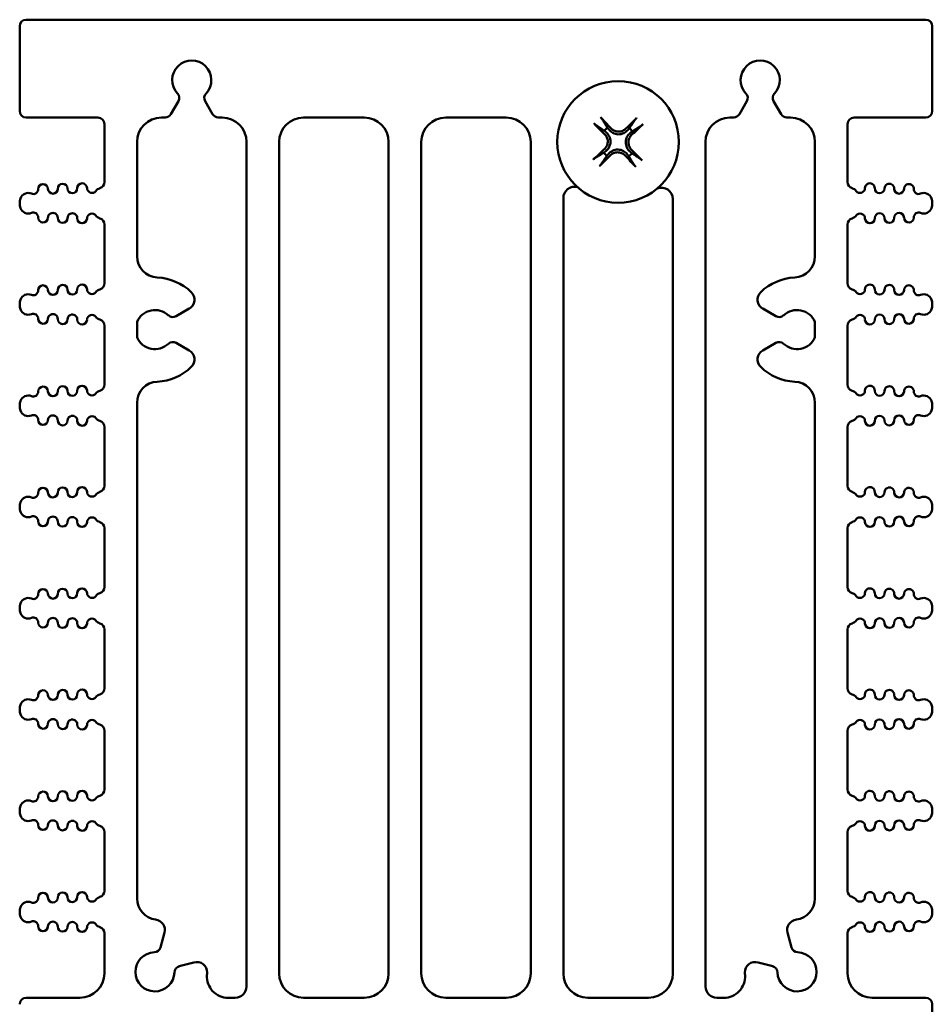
# Model space of a CAD drawing. Header units: inches. Extents: x 1.3 to 23.8, y 0.4 to 18.6.
# Tile 13 of 14: x 9.2 to 12, y 15.6 to 18.6. Entities that reach past the tile are written whole.
import ezdxf

# ---------------------------------------------------------------- set-up
doc = ezdxf.new("R2010")
doc.units = ezdxf.units.IN
doc.header["$LTSCALE"] = 0.8
doc.header["$MEASUREMENT"] = 0
doc.layers.add('Visible (ANSI)', color=7, linetype='Continuous', lineweight=50)

msp = doc.modelspace()

# ---------------------------------------------------------------- linework, layer by layer
at = {"layer": 'Visible (ANSI)'}
for p, q in [((11.9374, 18.615), (9.1774, 18.615)), ((9.1574, 18.335), (9.1574, 18.595)), ((11.9574, 18.335), (11.9574, 18.595)), ((9.6214, 18.325), (9.6445, 18.3651)), ((9.7263, 18.3651), (9.7494, 18.325)), ((11.3654, 18.325), (11.3885, 18.3651)), ((11.4703, 18.3651), (11.4934, 18.325)), ((9.1774, 18.315), (9.3974, 18.315)), ((9.5924, 18.315), (9.6041, 18.315)), ((9.7667, 18.315), (9.7784, 18.315)), ((10.0284, 18.315), (10.2144, 18.315)), ((10.4644, 18.315), (10.6504, 18.315)), ((11.3364, 18.315), (11.3481, 18.315)), ((11.5107, 18.315), (11.5224, 18.315)), ((11.7174, 18.315), (11.9374, 18.315)), ((9.4174, 18.295), (9.4174, 18.1173)), ((11.6974, 18.1173), (11.6974, 18.295)), ((9.5174, 17.8894), (9.5174, 18.24)), ((9.8534, 18.24), (9.8534, 15.65)), ((9.9534, 15.69), (9.9534, 18.24)), ((10.2894, 18.24), (10.2894, 15.69)), ((10.3894, 15.69), (10.3894, 18.24)), ((10.7254, 18.24), (10.7254, 15.69)), ((11.2614, 15.65), (11.2614, 18.24)), ((11.5974, 18.24), (11.5974, 17.8894)), ((10.8254, 15.69), (10.8254, 18.0678)), ((11.1614, 18.0648), (11.1614, 15.69)), ((9.1574, 18.0512), (9.1574, 18.0528)), ((11.9574, 18.0512), (11.9574, 18.0528)), ((9.4174, 17.9866), (9.4174, 17.8068)), ((11.6974, 17.8068), (11.6974, 17.9866)), ((9.1574, 17.7406), (9.1574, 17.7422)), ((9.6373, 17.7055), (9.6776, 17.7287)), ((11.4372, 17.7287), (11.4775, 17.7055)), ((11.9574, 17.7406), (11.9574, 17.7422)), ((9.4174, 17.6761), (9.4174, 17.4962)), ((9.5174, 17.6406), (9.5174, 17.6886)), ((11.5974, 17.6886), (11.5974, 17.6406)), ((11.6974, 17.4962), (11.6974, 17.6761)), ((9.6776, 17.6005), (9.6373, 17.6237)), ((11.4775, 17.6237), (11.4372, 17.6005)), ((9.1574, 17.4301), (9.1574, 17.4317)), ((9.5174, 15.9194), (9.5174, 17.4398)), ((11.5974, 17.4398), (11.5974, 15.9194)), ((11.9574, 17.4301), (11.9574, 17.4317)), ((9.4174, 17.3655), (9.4174, 17.1857)), ((11.6974, 17.1857), (11.6974, 17.3655)), ((9.1574, 17.1195), (9.1574, 17.1211)), ((11.9574, 17.1195), (11.9574, 17.1211)), ((9.4174, 17.055), (9.4174, 16.8751)), ((11.6974, 16.8751), (11.6974, 17.055)), ((9.1574, 16.8089), (9.1574, 16.8106)), ((11.9574, 16.8089), (11.9574, 16.8106)), ((9.4174, 16.7444), (9.4174, 16.5645)), ((11.6974, 16.5645), (11.6974, 16.7444)), ((9.1574, 16.4984), (9.1574, 16.5)), ((11.9574, 16.4984), (11.9574, 16.5)), ((9.4174, 16.4339), (9.4174, 16.254)), ((11.6974, 16.254), (11.6974, 16.4339)), ((9.1574, 16.1878), (9.1574, 16.1895)), ((11.9574, 16.1878), (11.9574, 16.1895)), ((9.4174, 16.1233), (9.4174, 15.9434)), ((11.6974, 15.9434), (11.6974, 16.1233)), ((9.1574, 15.8773), (9.1574, 15.8789)), ((11.9574, 15.8773), (11.9574, 15.8789)), ((9.4174, 15.8127), (9.4174, 15.69)), ((9.5894, 15.7694), (9.6016, 15.8148)), ((11.5132, 15.8148), (11.5254, 15.7694)), ((11.6974, 15.69), (11.6974, 15.8127)), ((9.6921, 15.7236), (9.6472, 15.7116)), ((11.4676, 15.7116), (11.4227, 15.7236)), ((9.3424, 15.615), (9.1774, 15.615)), ((9.8184, 15.615), (9.7969, 15.615)), ((10.2144, 15.615), (10.0284, 15.615)), ((10.6504, 15.615), (10.4644, 15.615)), ((11.0864, 15.615), (10.9004, 15.615)), ((11.3179, 15.615), (11.2964, 15.615)), ((11.9374, 15.615), (11.7724, 15.615)), ((11.9574, 15.335), (11.9574, 15.595))]:
    msp.add_line(p, q, dxfattribs=at)
msp.add_circle((10.9934, 18.24), 0.1865, dxfattribs=at)
for centre, radius, start, end in [((9.1774, 18.595), 0.02, 90, 180), ((11.9374, 18.595), 0.02, 0, 90), ((9.6854, 18.43), 0.06, 316.6545, 223.3455), ((11.4294, 18.43), 0.06, 316.6545, 223.3455), ((9.6272, 18.3751), 0.02, 330, 43.3455), ((9.7436, 18.3751), 0.02, 136.6545, 210), ((11.3712, 18.3751), 0.02, 330, 43.3455), ((11.4876, 18.3751), 0.02, 136.6545, 210), ((9.1774, 18.335), 0.02, 180, 270), ((11.9374, 18.335), 0.02, 270, 0), ((9.3974, 18.295), 0.02, 0, 90), ((9.5924, 18.24), 0.075, 90, 180), ((9.6041, 18.335), 0.02, 270, 330), ((9.7667, 18.335), 0.02, 210, 270), ((9.7784, 18.24), 0.075, 0, 90), ((10.0284, 18.24), 0.075, 90, 180), ((10.2144, 18.24), 0.075, 0, 90), ((10.4644, 18.24), 0.075, 90, 180), ((10.6504, 18.24), 0.075, 0, 90), ((11.3364, 18.24), 0.075, 90, 180), ((11.3481, 18.335), 0.02, 270, 330), ((11.5107, 18.335), 0.02, 210, 270), ((11.5224, 18.24), 0.075, 0, 90), ((11.7174, 18.295), 0.02, 90, 180), ((10.9934, 18.24), 0.0546, 126.9602, 140.7468), ((10.9934, 18.24), 0.0546, 36.9602, 50.7468), ((10.9934, 18.24), 0.0546, 216.9602, 230.7468), ((10.9934, 18.24), 0.0546, 306.9602, 320.7468), ((9.1991, 18.0953), 0.015, 246.8521, 1.1017), ((9.2291, 18.0959), 0.015, 1.1017, 181.1017), ((9.2591, 18.0964), 0.015, 181.1017, 1.1017), ((9.2891, 18.097), 0.015, 1.1017, 181.1017), ((9.3191, 18.0976), 0.015, 181.1017, 1.1017), ((9.3491, 18.0982), 0.015, 1.1017, 181.1017), ((9.3791, 18.0987), 0.015, 181.1017, 322.4195), ((9.4108, 18.0743), 0.025, 107.2568, 142.4195), ((9.3974, 18.1173), 0.02, 287.2568, 0), ((10.8604, 18.0678), 0.035, 77.3107, 180), ((11.1264, 18.0648), 0.035, 0, 111.7357), ((11.7174, 18.1173), 0.02, 180, 252.7432), ((11.7041, 18.0743), 0.025, 37.5805, 72.7432), ((11.7358, 18.0987), 0.015, 217.5805, 358.8983), ((11.7657, 18.0982), 0.015, 358.8983, 178.8983), ((11.7957, 18.0976), 0.015, 178.8983, 358.8983), ((11.8257, 18.097), 0.015, 358.8983, 178.8983), ((11.8557, 18.0964), 0.015, 178.8983, 358.8983), ((11.8857, 18.0959), 0.015, 358.8983, 178.8983), ((11.9157, 18.0953), 0.015, 178.8983, 293.1479), ((9.1999, 18.0528), 0.0425, 160.9481, 180), ((9.1834, 18.0585), 0.025, 66.8521, 160.9481), ((11.9314, 18.0585), 0.025, 19.0519, 113.1479), ((11.9149, 18.0528), 0.0425, 0, 19.0519), ((9.1999, 18.0512), 0.0425, 180, 199.0519), ((9.1834, 18.0455), 0.025, 199.0519, 293.1479), ((11.9314, 18.0455), 0.025, 246.8521, 340.9481), ((11.9149, 18.0512), 0.0425, 340.9481, 0), ((9.1991, 18.0087), 0.015, 358.8983, 113.1479), ((9.2291, 18.0081), 0.015, 178.8983, 358.8983), ((9.2591, 18.0075), 0.015, 358.8983, 178.8983), ((9.2891, 18.0069), 0.015, 178.8983, 358.8983), ((9.3191, 18.0064), 0.015, 358.8983, 178.8983), ((9.3491, 18.0058), 0.015, 178.8983, 358.8983), ((9.3791, 18.0052), 0.015, 37.5805, 178.8983), ((9.4108, 18.0296), 0.025, 217.5805, 252.7432), ((9.3974, 17.9866), 0.02, 0, 72.7432), ((11.7174, 17.9866), 0.02, 107.2568, 180), ((11.7041, 18.0296), 0.025, 287.2568, 322.4195), ((11.7358, 18.0052), 0.015, 1.1017, 142.4195), ((11.7657, 18.0058), 0.015, 181.1017, 1.1017), ((11.7957, 18.0064), 0.015, 1.1017, 181.1017), ((11.8257, 18.0069), 0.015, 181.1017, 1.1017), ((11.8557, 18.0075), 0.015, 1.1017, 181.1017), ((11.8857, 18.0081), 0.015, 181.1017, 1.1017), ((11.9157, 18.0087), 0.015, 66.8521, 181.1017), ((9.5824, 17.8894), 0.065, 180, 267.4527), ((11.5324, 17.8894), 0.065, 272.5473, 0), ((9.5724, 17.6646), 0.16, 45.8354, 87.4527), ((11.5424, 17.6646), 0.16, 92.5473, 134.1646), ((9.2291, 17.7853), 0.015, 1.1017, 181.1017), ((9.2891, 17.7865), 0.015, 1.1017, 181.1017), ((9.3491, 17.7876), 0.015, 1.1017, 181.1017), ((9.3791, 17.7882), 0.015, 181.1017, 322.4195), ((9.3974, 17.8068), 0.02, 287.2568, 0), ((11.7174, 17.8068), 0.02, 180, 252.7432), ((11.7358, 17.7882), 0.015, 217.5805, 358.8983), ((11.7657, 17.7876), 0.015, 358.8983, 178.8983), ((11.8257, 17.7865), 0.015, 358.8983, 178.8983), ((11.8857, 17.7853), 0.015, 358.8983, 178.8983), ((9.1834, 17.7479), 0.025, 66.8521, 160.9481), ((9.1991, 17.7847), 0.015, 246.8521, 1.1017), ((9.2591, 17.7859), 0.015, 181.1017, 1.1017), ((9.3191, 17.787), 0.015, 181.1017, 1.1017), ((9.4108, 17.7638), 0.025, 107.2568, 142.4195), ((9.6616, 17.7564), 0.032, 300, 45.8354), ((11.4532, 17.7564), 0.032, 134.1646, 240), ((11.7041, 17.7638), 0.025, 37.5805, 72.7432), ((11.7957, 17.787), 0.015, 178.8983, 358.8983), ((11.8557, 17.7859), 0.015, 178.8983, 358.8983), ((11.9157, 17.7847), 0.015, 178.8983, 293.1479), ((11.9314, 17.7479), 0.025, 19.0519, 113.1479), ((9.1999, 17.7422), 0.0425, 160.9481, 180), ((9.1999, 17.7406), 0.0425, 180, 199.0519), ((11.9149, 17.7422), 0.0425, 0, 19.0519), ((11.9149, 17.7406), 0.0425, 340.9481, 0), ((9.1834, 17.7349), 0.025, 199.0519, 293.1479), ((9.1991, 17.6981), 0.015, 358.8983, 113.1479), ((9.2291, 17.6975), 0.015, 178.8983, 358.8983), ((9.2591, 17.697), 0.015, 358.8983, 178.8983), ((9.3191, 17.6958), 0.015, 358.8983, 178.8983), ((9.3791, 17.6947), 0.015, 37.5805, 178.8983), ((9.4108, 17.7191), 0.025, 217.5805, 252.7432), ((9.5724, 17.6646), 0.06, 46.6545, 156.4435), ((9.6273, 17.7228), 0.02, 226.6545, 300), ((11.4875, 17.7228), 0.02, 240, 313.3455), ((11.5424, 17.6646), 0.06, 23.5565, 133.3455), ((11.7041, 17.7191), 0.025, 287.2568, 322.4195), ((11.7358, 17.6947), 0.015, 1.1017, 142.4195), ((11.7957, 17.6958), 0.015, 1.1017, 181.1017), ((11.8557, 17.697), 0.015, 1.1017, 181.1017), ((11.8857, 17.6975), 0.015, 181.1017, 1.1017), ((11.9157, 17.6981), 0.015, 66.8521, 181.1017), ((11.9314, 17.7349), 0.025, 246.8521, 340.9481), ((9.2891, 17.6964), 0.015, 178.8983, 358.8983), ((9.3491, 17.6952), 0.015, 178.8983, 358.8983), ((9.3974, 17.6761), 0.02, 0, 72.7432), ((11.7174, 17.6761), 0.02, 107.2568, 180), ((11.7657, 17.6952), 0.015, 181.1017, 1.1017), ((11.8257, 17.6964), 0.015, 181.1017, 1.1017), ((9.5724, 17.6646), 0.06, 203.5565, 313.3455), ((11.5424, 17.6646), 0.06, 226.6545, 336.4435), ((9.6273, 17.6064), 0.02, 60, 133.3455), ((11.4875, 17.6064), 0.02, 46.6545, 120), ((9.6616, 17.5728), 0.032, 314.1646, 60), ((11.4532, 17.5728), 0.032, 120, 225.8354), ((9.5724, 17.6646), 0.16, 272.5473, 314.1646), ((11.5424, 17.6646), 0.16, 225.8354, 267.4527), ((9.2291, 17.4747), 0.015, 1.1017, 181.1017), ((9.2891, 17.4759), 0.015, 1.1017, 181.1017), ((9.3491, 17.4771), 0.015, 1.1017, 181.1017), ((9.3974, 17.4962), 0.02, 287.2568, 0), ((9.5824, 17.4398), 0.065, 92.5473, 180), ((11.5324, 17.4398), 0.065, 0, 87.4527), ((11.7174, 17.4962), 0.02, 180, 252.7432), ((11.7657, 17.4771), 0.015, 358.8983, 178.8983), ((11.8257, 17.4759), 0.015, 358.8983, 178.8983), ((11.8857, 17.4747), 0.015, 358.8983, 178.8983), ((9.1834, 17.4374), 0.025, 66.8521, 160.9481), ((9.1991, 17.4742), 0.015, 246.8521, 1.1017), ((9.2591, 17.4753), 0.015, 181.1017, 1.1017), ((9.3191, 17.4765), 0.015, 181.1017, 1.1017), ((9.3791, 17.4776), 0.015, 181.1017, 322.4195), ((9.4108, 17.4532), 0.025, 107.2568, 142.4195), ((11.7041, 17.4532), 0.025, 37.5805, 72.7432), ((11.7358, 17.4776), 0.015, 217.5805, 358.8983), ((11.7957, 17.4765), 0.015, 178.8983, 358.8983), ((11.8557, 17.4753), 0.015, 178.8983, 358.8983), ((11.9157, 17.4742), 0.015, 178.8983, 293.1479), ((11.9314, 17.4374), 0.025, 19.0519, 113.1479), ((9.1999, 17.4317), 0.0425, 160.9481, 180), ((9.1999, 17.4301), 0.0425, 180, 199.0519), ((11.9149, 17.4317), 0.0425, 0, 19.0519), ((11.9149, 17.4301), 0.0425, 340.9481, 0), ((9.1834, 17.4243), 0.025, 199.0519, 293.1479), ((9.1991, 17.3876), 0.015, 358.8983, 113.1479), ((9.2591, 17.3864), 0.015, 358.8983, 178.8983), ((9.3191, 17.3853), 0.015, 358.8983, 178.8983), ((9.3791, 17.3841), 0.015, 37.5805, 178.8983), ((11.7358, 17.3841), 0.015, 1.1017, 142.4195), ((11.7957, 17.3853), 0.015, 1.1017, 181.1017), ((11.8557, 17.3864), 0.015, 1.1017, 181.1017), ((11.9157, 17.3876), 0.015, 66.8521, 181.1017), ((11.9314, 17.4243), 0.025, 246.8521, 340.9481), ((9.2291, 17.387), 0.015, 178.8983, 358.8983), ((9.2891, 17.3858), 0.015, 178.8983, 358.8983), ((9.3491, 17.3847), 0.015, 178.8983, 358.8983), ((9.4108, 17.4085), 0.025, 217.5805, 252.7432), ((9.3974, 17.3655), 0.02, 0, 72.7432), ((11.7174, 17.3655), 0.02, 107.2568, 180), ((11.7041, 17.4085), 0.025, 287.2568, 322.4195), ((11.7657, 17.3847), 0.015, 181.1017, 1.1017), ((11.8257, 17.3858), 0.015, 181.1017, 1.1017), ((11.8857, 17.387), 0.015, 181.1017, 1.1017), ((9.3974, 17.1857), 0.02, 287.2568, 0), ((11.7174, 17.1857), 0.02, 180, 252.7432), ((9.1991, 17.1636), 0.015, 246.8521, 1.1017), ((9.2291, 17.1642), 0.015, 1.1017, 181.1017), ((9.2591, 17.1648), 0.015, 181.1017, 1.1017), ((9.2891, 17.1653), 0.015, 1.1017, 181.1017), ((9.3191, 17.1659), 0.015, 181.1017, 1.1017), ((9.3491, 17.1665), 0.015, 1.1017, 181.1017), ((9.3791, 17.1671), 0.015, 181.1017, 322.4195), ((9.4108, 17.1427), 0.025, 107.2568, 142.4195), ((11.7041, 17.1427), 0.025, 37.5805, 72.7432), ((11.7358, 17.1671), 0.015, 217.5805, 358.8983), ((11.7657, 17.1665), 0.015, 358.8983, 178.8983), ((11.7957, 17.1659), 0.015, 178.8983, 358.8983), ((11.8257, 17.1653), 0.015, 358.8983, 178.8983), ((11.8557, 17.1648), 0.015, 178.8983, 358.8983), ((11.8857, 17.1642), 0.015, 358.8983, 178.8983), ((11.9157, 17.1636), 0.015, 178.8983, 293.1479), ((9.1999, 17.1211), 0.0425, 160.9481, 180), ((9.1834, 17.1268), 0.025, 66.8521, 160.9481), ((11.9314, 17.1268), 0.025, 19.0519, 113.1479), ((11.9149, 17.1211), 0.0425, 0, 19.0519), ((9.1999, 17.1195), 0.0425, 180, 199.0519), ((9.1834, 17.1138), 0.025, 199.0519, 293.1479), ((11.9314, 17.1138), 0.025, 246.8521, 340.9481), ((11.9149, 17.1195), 0.0425, 340.9481, 0), ((9.1991, 17.077), 0.015, 358.8983, 113.1479), ((9.2291, 17.0764), 0.015, 178.8983, 358.8983), ((9.2591, 17.0759), 0.015, 358.8983, 178.8983), ((9.2891, 17.0753), 0.015, 178.8983, 358.8983), ((9.3191, 17.0747), 0.015, 358.8983, 178.8983), ((9.3491, 17.0741), 0.015, 178.8983, 358.8983), ((9.3791, 17.0735), 0.015, 37.5805, 178.8983), ((9.4108, 17.0979), 0.025, 217.5805, 252.7432), ((9.3974, 17.055), 0.02, 0, 72.7432), ((11.7174, 17.055), 0.02, 107.2568, 180), ((11.7041, 17.0979), 0.025, 287.2568, 322.4195), ((11.7358, 17.0735), 0.015, 1.1017, 142.4195), ((11.7657, 17.0741), 0.015, 181.1017, 1.1017), ((11.7957, 17.0747), 0.015, 1.1017, 181.1017), ((11.8257, 17.0753), 0.015, 181.1017, 1.1017), ((11.8557, 17.0759), 0.015, 1.1017, 181.1017), ((11.8857, 17.0764), 0.015, 181.1017, 1.1017), ((11.9157, 17.077), 0.015, 66.8521, 181.1017), ((9.1991, 16.8531), 0.015, 246.8521, 1.1017), ((9.2291, 16.8536), 0.015, 1.1017, 181.1017), ((9.2591, 16.8542), 0.015, 181.1017, 1.1017), ((9.2891, 16.8548), 0.015, 1.1017, 181.1017), ((9.3191, 16.8554), 0.015, 181.1017, 1.1017), ((9.3491, 16.8559), 0.015, 1.1017, 181.1017), ((9.3791, 16.8565), 0.015, 181.1017, 322.4195), ((9.4108, 16.8321), 0.025, 107.2568, 142.4195), ((9.3974, 16.8751), 0.02, 287.2568, 0), ((11.7174, 16.8751), 0.02, 180, 252.7432), ((11.7041, 16.8321), 0.025, 37.5805, 72.7432), ((11.7358, 16.8565), 0.015, 217.5805, 358.8983), ((11.7657, 16.8559), 0.015, 358.8983, 178.8983), ((11.7957, 16.8554), 0.015, 178.8983, 358.8983), ((11.8257, 16.8548), 0.015, 358.8983, 178.8983), ((11.8557, 16.8542), 0.015, 178.8983, 358.8983), ((11.8857, 16.8536), 0.015, 358.8983, 178.8983), ((11.9157, 16.8531), 0.015, 178.8983, 293.1479), ((9.1999, 16.8106), 0.0425, 160.9481, 180), ((9.1834, 16.8163), 0.025, 66.8521, 160.9481), ((11.9314, 16.8163), 0.025, 19.0519, 113.1479), ((11.9149, 16.8106), 0.0425, 0, 19.0519), ((9.1999, 16.8089), 0.0425, 180, 199.0519), ((9.1834, 16.8032), 0.025, 199.0519, 293.1479), ((11.9314, 16.8032), 0.025, 246.8521, 340.9481), ((11.9149, 16.8089), 0.0425, 340.9481, 0), ((9.1991, 16.7665), 0.015, 358.8983, 113.1479), ((9.2291, 16.7659), 0.015, 178.8983, 358.8983), ((9.2591, 16.7653), 0.015, 358.8983, 178.8983), ((9.2891, 16.7647), 0.015, 178.8983, 358.8983), ((9.3191, 16.7641), 0.015, 358.8983, 178.8983), ((9.3491, 16.7636), 0.015, 178.8983, 358.8983), ((9.3791, 16.763), 0.015, 37.5805, 178.8983), ((9.4108, 16.7874), 0.025, 217.5805, 252.7432), ((9.3974, 16.7444), 0.02, 0, 72.7432), ((11.7174, 16.7444), 0.02, 107.2568, 180), ((11.7041, 16.7874), 0.025, 287.2568, 322.4195), ((11.7358, 16.763), 0.015, 1.1017, 142.4195), ((11.7657, 16.7636), 0.015, 181.1017, 1.1017), ((11.7957, 16.7641), 0.015, 1.1017, 181.1017), ((11.8257, 16.7647), 0.015, 181.1017, 1.1017), ((11.8557, 16.7653), 0.015, 1.1017, 181.1017), ((11.8857, 16.7659), 0.015, 181.1017, 1.1017), ((11.9157, 16.7665), 0.015, 66.8521, 181.1017), ((9.2291, 16.5431), 0.015, 1.1017, 181.1017), ((9.2891, 16.5442), 0.015, 1.1017, 181.1017), ((9.3491, 16.5454), 0.015, 1.1017, 181.1017), ((9.3974, 16.5645), 0.02, 287.2568, 0), ((11.7174, 16.5645), 0.02, 180, 252.7432), ((11.7657, 16.5454), 0.015, 358.8983, 178.8983), ((11.8257, 16.5442), 0.015, 358.8983, 178.8983), ((11.8857, 16.5431), 0.015, 358.8983, 178.8983), ((9.1834, 16.5057), 0.025, 66.8521, 160.9481), ((9.1991, 16.5425), 0.015, 246.8521, 1.1017), ((9.2591, 16.5437), 0.015, 181.1017, 1.1017), ((9.3191, 16.5448), 0.015, 181.1017, 1.1017), ((9.3791, 16.546), 0.015, 181.1017, 322.4195), ((9.4108, 16.5216), 0.025, 107.2568, 142.4195), ((11.7041, 16.5216), 0.025, 37.5805, 72.7432), ((11.7358, 16.546), 0.015, 217.5805, 358.8983), ((11.7957, 16.5448), 0.015, 178.8983, 358.8983), ((11.8557, 16.5437), 0.015, 178.8983, 358.8983), ((11.9157, 16.5425), 0.015, 178.8983, 293.1479), ((11.9314, 16.5057), 0.025, 19.0519, 113.1479), ((9.1999, 16.5), 0.0425, 160.9481, 180), ((9.1999, 16.4984), 0.0425, 180, 199.0519), ((11.9149, 16.5), 0.0425, 0, 19.0519), ((11.9149, 16.4984), 0.0425, 340.9481, 0), ((9.1834, 16.4927), 0.025, 199.0519, 293.1479), ((9.1991, 16.4559), 0.015, 358.8983, 113.1479), ((9.2591, 16.4547), 0.015, 358.8983, 178.8983), ((9.3191, 16.4536), 0.015, 358.8983, 178.8983), ((9.3791, 16.4524), 0.015, 37.5805, 178.8983), ((9.4108, 16.4768), 0.025, 217.5805, 252.7432), ((11.7041, 16.4768), 0.025, 287.2568, 322.4195), ((11.7358, 16.4524), 0.015, 1.1017, 142.4195), ((11.7957, 16.4536), 0.015, 1.1017, 181.1017), ((11.8557, 16.4547), 0.015, 1.1017, 181.1017), ((11.9157, 16.4559), 0.015, 66.8521, 181.1017), ((11.9314, 16.4927), 0.025, 246.8521, 340.9481), ((9.2291, 16.4553), 0.015, 178.8983, 358.8983), ((9.2891, 16.4542), 0.015, 178.8983, 358.8983), ((9.3491, 16.453), 0.015, 178.8983, 358.8983), ((9.3974, 16.4339), 0.02, 0, 72.7432), ((11.7174, 16.4339), 0.02, 107.2568, 180), ((11.7657, 16.453), 0.015, 181.1017, 1.1017), ((11.8257, 16.4542), 0.015, 181.1017, 1.1017), ((11.8857, 16.4553), 0.015, 181.1017, 1.1017), ((9.2891, 16.2337), 0.015, 1.1017, 181.1017), ((9.3491, 16.2348), 0.015, 1.1017, 181.1017), ((9.3974, 16.254), 0.02, 287.2568, 0), ((11.7174, 16.254), 0.02, 180, 252.7432), ((11.7657, 16.2348), 0.015, 358.8983, 178.8983), ((11.8257, 16.2337), 0.015, 358.8983, 178.8983), ((9.1834, 16.1952), 0.025, 66.8521, 160.9481), ((9.1991, 16.2319), 0.015, 246.8521, 1.1017), ((9.2291, 16.2325), 0.015, 1.1017, 181.1017), ((9.2591, 16.2331), 0.015, 181.1017, 1.1017), ((9.3191, 16.2343), 0.015, 181.1017, 1.1017), ((9.3791, 16.2354), 0.015, 181.1017, 322.4195), ((9.4108, 16.211), 0.025, 107.2568, 142.4195), ((11.7041, 16.211), 0.025, 37.5805, 72.7432), ((11.7358, 16.2354), 0.015, 217.5805, 358.8983), ((11.7957, 16.2343), 0.015, 178.8983, 358.8983), ((11.8557, 16.2331), 0.015, 178.8983, 358.8983), ((11.8857, 16.2325), 0.015, 358.8983, 178.8983), ((11.9157, 16.2319), 0.015, 178.8983, 293.1479), ((11.9314, 16.1952), 0.025, 19.0519, 113.1479), ((9.1999, 16.1895), 0.0425, 160.9481, 180), ((9.1999, 16.1878), 0.0425, 180, 199.0519), ((11.9149, 16.1895), 0.0425, 0, 19.0519), ((11.9149, 16.1878), 0.0425, 340.9481, 0), ((9.1834, 16.1821), 0.025, 199.0519, 293.1479), ((9.1991, 16.1453), 0.015, 358.8983, 113.1479), ((9.2591, 16.1442), 0.015, 358.8983, 178.8983), ((9.3191, 16.143), 0.015, 358.8983, 178.8983), ((11.7957, 16.143), 0.015, 1.1017, 181.1017), ((11.8557, 16.1442), 0.015, 1.1017, 181.1017), ((11.9157, 16.1453), 0.015, 66.8521, 181.1017), ((11.9314, 16.1821), 0.025, 246.8521, 340.9481), ((9.2291, 16.1448), 0.015, 178.8983, 358.8983), ((9.2891, 16.1436), 0.015, 178.8983, 358.8983), ((9.3491, 16.1425), 0.015, 178.8983, 358.8983), ((9.3791, 16.1419), 0.015, 37.5805, 178.8983), ((9.4108, 16.1663), 0.025, 217.5805, 252.7432), ((9.3974, 16.1233), 0.02, 0, 72.7432), ((11.7174, 16.1233), 0.02, 107.2568, 180), ((11.7041, 16.1663), 0.025, 287.2568, 322.4195), ((11.7358, 16.1419), 0.015, 1.1017, 142.4195), ((11.7657, 16.1425), 0.015, 181.1017, 1.1017), ((11.8257, 16.1436), 0.015, 181.1017, 1.1017), ((11.8857, 16.1448), 0.015, 181.1017, 1.1017), ((9.1991, 15.9214), 0.015, 246.8521, 1.1017), ((9.2291, 15.922), 0.015, 1.1017, 181.1017), ((9.2591, 15.9225), 0.015, 181.1017, 1.1017), ((9.2891, 15.9231), 0.015, 1.1017, 181.1017), ((9.3191, 15.9237), 0.015, 181.1017, 1.1017), ((9.3491, 15.9243), 0.015, 1.1017, 181.1017), ((9.3791, 15.9249), 0.015, 181.1017, 322.4195), ((9.4108, 15.9005), 0.025, 107.2568, 142.4195), ((9.3974, 15.9434), 0.02, 287.2568, 0), ((9.5824, 15.9194), 0.065, 180, 263.0535), ((11.5324, 15.9194), 0.065, 276.9465, 0), ((11.7174, 15.9434), 0.02, 180, 252.7432), ((11.7041, 15.9005), 0.025, 37.5805, 72.7432), ((11.7358, 15.9249), 0.015, 217.5805, 358.8983), ((11.7657, 15.9243), 0.015, 358.8983, 178.8983), ((11.7957, 15.9237), 0.015, 178.8983, 358.8983), ((11.8257, 15.9231), 0.015, 358.8983, 178.8983), ((11.8557, 15.9225), 0.015, 178.8983, 358.8983), ((11.8857, 15.922), 0.015, 358.8983, 178.8983), ((11.9157, 15.9214), 0.015, 178.8983, 293.1479), ((9.1999, 15.8789), 0.0425, 160.9481, 180), ((9.1834, 15.8846), 0.025, 66.8521, 160.9481), ((11.9314, 15.8846), 0.025, 19.0519, 113.1479), ((11.9149, 15.8789), 0.0425, 0, 19.0519), ((9.1999, 15.8773), 0.0425, 180, 199.0519), ((9.1834, 15.8716), 0.025, 199.0519, 293.1479), ((11.9314, 15.8716), 0.025, 246.8521, 340.9481), ((11.9149, 15.8773), 0.0425, 340.9481, 0), ((9.1991, 15.8348), 0.015, 358.8983, 113.1479), ((9.2291, 15.8342), 0.015, 178.8983, 358.8983), ((9.2591, 15.8336), 0.015, 358.8983, 178.8983), ((9.2891, 15.8331), 0.015, 178.8983, 358.8983), ((9.3191, 15.8325), 0.015, 358.8983, 178.8983), ((9.3491, 15.8319), 0.015, 178.8983, 358.8983), ((9.3791, 15.8313), 0.015, 37.5805, 178.8983), ((9.4108, 15.8557), 0.025, 217.5805, 252.7432), ((9.3974, 15.8127), 0.02, 0, 72.7432), ((9.5707, 15.8231), 0.032, 345, 83.0535), ((11.5441, 15.8231), 0.032, 96.9465, 195), ((11.7174, 15.8127), 0.02, 107.2568, 180), ((11.7041, 15.8557), 0.025, 287.2568, 322.4195), ((11.7358, 15.8313), 0.015, 1.1017, 142.4195), ((11.7657, 15.8319), 0.015, 181.1017, 1.1017), ((11.7957, 15.8325), 0.015, 1.1017, 181.1017), ((11.8257, 15.8331), 0.015, 181.1017, 1.1017), ((11.8557, 15.8336), 0.015, 1.1017, 181.1017), ((11.8857, 15.8342), 0.015, 181.1017, 1.1017), ((11.9157, 15.8348), 0.015, 66.8521, 181.1017), ((9.5701, 15.7746), 0.02, 271.6545, 345), ((11.5447, 15.7746), 0.02, 195, 268.3455), ((9.5724, 15.6946), 0.06, 91.6545, 358.3455), ((11.5424, 15.6946), 0.06, 181.6545, 88.3455), ((9.6524, 15.6923), 0.02, 105, 178.3455), ((9.7004, 15.6927), 0.032, 359.1646, 105), ((11.4144, 15.6927), 0.032, 75, 180.8354), ((11.4624, 15.6923), 0.02, 1.6545, 75), ((9.3424, 15.69), 0.075, 270, 0), ((9.7969, 15.68), 0.065, 176.2886, 270), ((9.5724, 15.6946), 0.16, 356.2886, 359.1646), ((10.0284, 15.69), 0.075, 180, 270), ((10.2144, 15.69), 0.075, 270, 0), ((10.4644, 15.69), 0.075, 180, 270), ((10.6504, 15.69), 0.075, 270, 0), ((10.9004, 15.69), 0.075, 180, 270), ((11.0864, 15.69), 0.075, 270, 0), ((11.3179, 15.68), 0.065, 270, 3.7114), ((11.5424, 15.6946), 0.16, 180.8354, 183.7114), ((11.7724, 15.69), 0.075, 180, 270), ((9.8184, 15.65), 0.035, 270, 0), ((11.2964, 15.65), 0.035, 180, 270), ((9.1774, 15.595), 0.02, 90, 180), ((11.9374, 15.595), 0.02, 0, 90)]:
    msp.add_arc(centre, radius, start, end, dxfattribs=at)
for centre, major_axis, start_param, end_param in [((10.9862, 18.2337), (-0.1605, 0.1815), 4.905895, 5.104794), ((11.0003, 18.2334), (-0.1676, -0.1749), 4.319984, 4.518883), ((11, 18.2469), (0.1749, -0.1676), 4.319984, 4.518883), ((10.9871, 18.2472), (0.1815, 0.1605), 4.905895, 5.104794), ((10.9997, 18.2329), (-0.1815, -0.1605), 4.905895, 5.104794), ((10.9868, 18.2331), (-0.1749, 0.1676), 4.319984, 4.518883), ((10.9865, 18.2467), (0.1676, 0.1749), 4.319984, 4.518883), ((11.0006, 18.2464), (0.1605, -0.1815), 4.905895, 5.104794)]:
    msp.add_ellipse(centre, major_axis=major_axis, ratio=0.087156, start_param=start_param, end_param=end_param, dxfattribs=at)
for points, knots in [([(10.9395, 18.316), (10.9395, 18.316), (10.9395, 18.316), (10.94, 18.3155), (10.9406, 18.3148), (10.9416, 18.3137), (10.9422, 18.313), (10.9431, 18.3119), (10.9436, 18.3113), (10.9442, 18.3105), (10.9444, 18.3101), (10.9446, 18.3099)], [0.01759685, 0.01759685, 0.01759685, 0.01759685, 0.01762601, 0.01762601, 0.02349917, 0.02349917, 0.02936729, 0.02936729, 0.03519954, 0.03519954, 0.03995567, 0.03995567, 0.03995567, 0.03995567]), ([(11.045, 18.3079), (11.0452, 18.3081), (11.0454, 18.3085), (11.046, 18.3092), (11.0465, 18.3098), (11.0475, 18.3109), (11.0481, 18.3115), (11.0492, 18.3127), (11.0498, 18.3133), (11.0503, 18.3138), (11.0503, 18.3138), (11.0503, 18.3138)], [0.05376772, 0.05376772, 0.05376772, 0.05376772, 0.05852386, 0.05852386, 0.06435611, 0.06435611, 0.07022423, 0.07022423, 0.07609738, 0.07609738, 0.07612654, 0.07612654, 0.07612654, 0.07612654]), ([(10.9256, 18.2916), (10.9253, 18.2918), (10.925, 18.2921), (10.9242, 18.2927), (10.9236, 18.2932), (10.9226, 18.2941), (10.9219, 18.2947), (10.9208, 18.2958), (10.9201, 18.2964), (10.9196, 18.2969), (10.9196, 18.2969), (10.9196, 18.297)], [0.05376772, 0.05376772, 0.05376772, 0.05376772, 0.05852386, 0.05852386, 0.06435611, 0.06435611, 0.07022423, 0.07022423, 0.07609738, 0.07609738, 0.07612654, 0.07612654, 0.07612654, 0.07612654]), ([(11.0228, 18.2764), (11.0195, 18.2727), (11.0154, 18.2694), (11.0082, 18.2659), (11.0055, 18.2649), (10.9998, 18.2636), (10.9969, 18.2633), (10.9908, 18.2634), (10.9879, 18.2638), (10.9823, 18.2654), (10.9797, 18.2664), (10.9726, 18.2703), (10.9686, 18.2737), (10.9655, 18.2775)], [0.4461869, 0.4461869, 0.4461869, 0.4461869, 0.4884014, 0.4884014, 0.5115829, 0.5115829, 0.5347643, 0.5347643, 0.5579458, 0.5579458, 0.5811273, 0.5811273, 0.6233417, 0.6233417, 0.6233417, 0.6233417]), ([(11.0176, 18.2814), (11.0148, 18.2786), (11.0113, 18.2761), (11.0036, 18.2728), (10.9993, 18.2719), (10.9913, 18.2718), (10.9871, 18.2725), (10.9792, 18.2755), (10.9756, 18.2778), (10.9721, 18.281), (10.9715, 18.2817), (10.9709, 18.2823)], [0, 0, 0, 0, 0.030458, 0.030458, 0.060916, 0.060916, 0.0912553, 0.0912553, 0.1215946, 0.1215946, 0.1282974, 0.1282974, 0.1282974, 0.1282974]), ([(11.0694, 18.294), (11.0694, 18.294), (11.0694, 18.2939), (11.0689, 18.2935), (11.0682, 18.2928), (11.067, 18.2918), (11.0664, 18.2912), (11.0653, 18.2903), (11.0647, 18.2899), (11.0639, 18.2893), (11.0635, 18.289), (11.0633, 18.2889)], [0.01759685, 0.01759685, 0.01759685, 0.01759685, 0.01762601, 0.01762601, 0.02349917, 0.02349917, 0.02936729, 0.02936729, 0.03519954, 0.03519954, 0.03995567, 0.03995567, 0.03995567, 0.03995567]), ([(10.9521, 18.2642), (10.9548, 18.2615), (10.9573, 18.2579), (10.9606, 18.2502), (10.9615, 18.246), (10.9617, 18.238), (10.961, 18.2337), (10.958, 18.2259), (10.9557, 18.2222), (10.9524, 18.2187), (10.9518, 18.2181), (10.9511, 18.2175)], [0, 0, 0, 0, 0.030458, 0.030458, 0.060916, 0.060916, 0.0912553, 0.0912553, 0.1215946, 0.1215946, 0.1282974, 0.1282974, 0.1282974, 0.1282974]), ([(10.957, 18.2694), (10.9608, 18.2662), (10.964, 18.262), (10.9676, 18.2548), (10.9685, 18.2521), (10.9699, 18.2465), (10.9702, 18.2435), (10.9701, 18.2375), (10.9696, 18.2345), (10.9681, 18.229), (10.967, 18.2263), (10.9632, 18.2192), (10.9597, 18.2152), (10.9559, 18.2121)], [0.4461869, 0.4461869, 0.4461869, 0.4461869, 0.4884014, 0.4884014, 0.5115829, 0.5115829, 0.5347643, 0.5347643, 0.5579458, 0.5579458, 0.5811273, 0.5811273, 0.6233417, 0.6233417, 0.6233417, 0.6233417]), ([(11.0298, 18.2106), (11.026, 18.2139), (11.0228, 18.218), (11.0192, 18.2253), (11.0183, 18.228), (11.017, 18.2336), (11.0166, 18.2365), (11.0167, 18.2426), (11.0172, 18.2455), (11.0187, 18.2511), (11.0198, 18.2538), (11.0236, 18.2608), (11.0271, 18.2648), (11.0309, 18.2679)], [0.4461869, 0.4461869, 0.4461869, 0.4461869, 0.4884014, 0.4884014, 0.5115829, 0.5115829, 0.5347643, 0.5347643, 0.5579458, 0.5579458, 0.5811273, 0.5811273, 0.6233417, 0.6233417, 0.6233417, 0.6233417]), ([(11.0348, 18.2159), (11.032, 18.2186), (11.0295, 18.2221), (11.0262, 18.2299), (11.0253, 18.2341), (11.0251, 18.2421), (11.0258, 18.2463), (11.0288, 18.2542), (11.0312, 18.2578), (11.0344, 18.2613), (11.035, 18.2619), (11.0357, 18.2625)], [0, 0, 0, 0, 0.030458, 0.030458, 0.060916, 0.060916, 0.0912553, 0.0912553, 0.1215946, 0.1215946, 0.1282974, 0.1282974, 0.1282974, 0.1282974]), ([(10.964, 18.2037), (10.9673, 18.2074), (10.9714, 18.2107), (10.9786, 18.2142), (10.9813, 18.2152), (10.987, 18.2165), (10.9899, 18.2168), (10.996, 18.2167), (10.9989, 18.2162), (11.0045, 18.2147), (11.0071, 18.2136), (11.0142, 18.2098), (11.0182, 18.2064), (11.0213, 18.2025)], [0.4461869, 0.4461869, 0.4461869, 0.4461869, 0.4884014, 0.4884014, 0.5115829, 0.5115829, 0.5347643, 0.5347643, 0.5579458, 0.5579458, 0.5811273, 0.5811273, 0.6233417, 0.6233417, 0.6233417, 0.6233417]), ([(10.9174, 18.1861), (10.9174, 18.1861), (10.9174, 18.1861), (10.9179, 18.1866), (10.9186, 18.1872), (10.9198, 18.1882), (10.9205, 18.1888), (10.9216, 18.1897), (10.9222, 18.1902), (10.9229, 18.1908), (10.9233, 18.191), (10.9235, 18.1912)], [0.01759685, 0.01759685, 0.01759685, 0.01759685, 0.01762601, 0.01762601, 0.02349917, 0.02349917, 0.02936729, 0.02936729, 0.03519954, 0.03519954, 0.03995567, 0.03995567, 0.03995567, 0.03995567]), ([(10.9692, 18.1987), (10.972, 18.2015), (10.9755, 18.2039), (10.9832, 18.2073), (10.9875, 18.2081), (10.9955, 18.2083), (10.9997, 18.2076), (11.0076, 18.2046), (11.0112, 18.2023), (11.0147, 18.199), (11.0153, 18.1984), (11.0159, 18.1978)], [0, 0, 0, 0, 0.030458, 0.030458, 0.060916, 0.060916, 0.0912553, 0.0912553, 0.1215946, 0.1215946, 0.1282974, 0.1282974, 0.1282974, 0.1282974]), ([(11.0613, 18.1884), (11.0615, 18.1883), (11.0618, 18.188), (11.0626, 18.1874), (11.0632, 18.1869), (11.0642, 18.186), (11.0649, 18.1853), (11.066, 18.1843), (11.0667, 18.1836), (11.0672, 18.1831), (11.0672, 18.1831), (11.0672, 18.1831)], [0.05376772, 0.05376772, 0.05376772, 0.05376772, 0.05852386, 0.05852386, 0.06435611, 0.06435611, 0.07022423, 0.07022423, 0.07609738, 0.07609738, 0.07612654, 0.07612654, 0.07612654, 0.07612654]), ([(10.9418, 18.1722), (10.9416, 18.1719), (10.9414, 18.1716), (10.9408, 18.1708), (10.9403, 18.1703), (10.9393, 18.1692), (10.9387, 18.1685), (10.9376, 18.1674), (10.937, 18.1668), (10.9365, 18.1663), (10.9365, 18.1663), (10.9365, 18.1663)], [0.05376772, 0.05376772, 0.05376772, 0.05376772, 0.05852386, 0.05852386, 0.06435611, 0.06435611, 0.07022423, 0.07022423, 0.07609738, 0.07609738, 0.07612654, 0.07612654, 0.07612654, 0.07612654]), ([(11.0473, 18.164), (11.0473, 18.164), (11.0473, 18.1641), (11.0468, 18.1646), (11.0462, 18.1652), (11.0452, 18.1664), (11.0446, 18.1671), (11.0437, 18.1682), (11.0432, 18.1688), (11.0426, 18.1696), (11.0424, 18.1699), (11.0423, 18.1702)], [0.01759685, 0.01759685, 0.01759685, 0.01759685, 0.01762601, 0.01762601, 0.02349917, 0.02349917, 0.02936729, 0.02936729, 0.03519954, 0.03519954, 0.03995567, 0.03995567, 0.03995567, 0.03995567])]:
    msp.add_open_spline(points, degree=3, knots=knots, dxfattribs=at)
for points, weights in [([(10.9605, 18.2837), (10.9543, 18.294), (10.9446, 18.3099)], [1, 1.02592339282, 1.00320831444]), ([(11.045, 18.3079), (11.0347, 18.2924), (11.028, 18.2823)], [1.00320831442, 1.02592339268, 1]), ([(10.9256, 18.2916), (10.9411, 18.2813), (10.9511, 18.2746)], [1.00320831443, 1.02592339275, 1]), ([(10.9511, 18.2746), (10.9543, 18.2718), (10.957, 18.2694)], [1, 1.08169453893, 1.16294215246]), ([(10.9655, 18.2775), (10.9632, 18.2804), (10.9605, 18.2837)], [1.16294215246, 1.08169453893, 1]), ([(11.028, 18.2823), (11.0252, 18.2791), (11.0228, 18.2764)], [1, 1.08169453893, 1.16294215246]), ([(11.0309, 18.2679), (11.0338, 18.2702), (11.0371, 18.2729)], [1.16294215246, 1.08169453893, 1]), ([(11.0371, 18.2729), (11.0473, 18.2792), (11.0633, 18.2889)], [1, 1.02592339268, 1.00320831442]), ([(10.9559, 18.2121), (10.9531, 18.2098), (10.9497, 18.2072)], [1.16294215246, 1.08169453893, 1]), ([(11.0357, 18.2055), (11.0325, 18.2083), (11.0298, 18.2106)], [1, 1.08169453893, 1.16294215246]), ([(10.9497, 18.2072), (10.9395, 18.2009), (10.9235, 18.1912)], [1, 1.02592339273, 1.00320831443]), ([(10.9418, 18.1722), (10.9521, 18.1877), (10.9588, 18.1977)], [1.00320831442, 1.02592339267, 1]), ([(10.9588, 18.1977), (10.9616, 18.2009), (10.964, 18.2037)], [1, 1.08169453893, 1.16294215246]), ([(11.0213, 18.2025), (11.0236, 18.1997), (11.0263, 18.1964)], [1.16294215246, 1.08169453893, 1]), ([(11.0263, 18.1964), (11.0325, 18.1861), (11.0423, 18.1702)], [1, 1.02592339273, 1.00320831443]), ([(11.0613, 18.1884), (11.0457, 18.1988), (11.0357, 18.2055)], [1.00320831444, 1.02592339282, 1])]:
    msp.add_rational_spline(points, weights, degree=2, dxfattribs=at)

doc.saveas('drawing.dxf')
